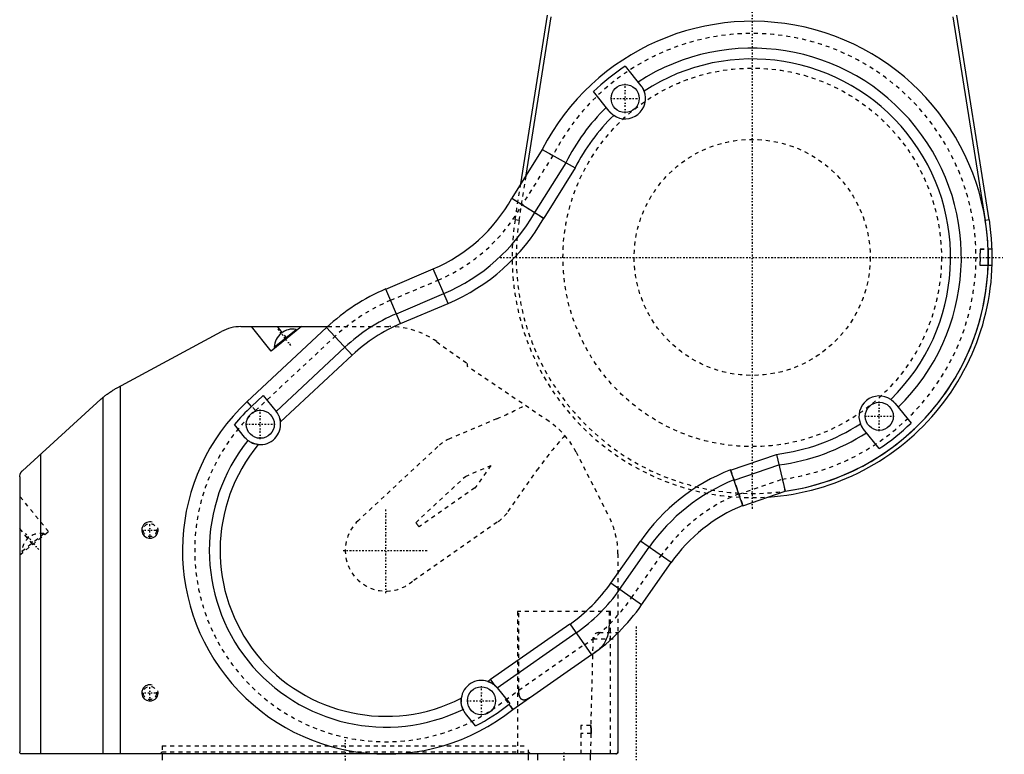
# Model space of a CAD drawing. Extents: x -216 to 565, y -1 to 791.
# Tile 4 of 12: x -80 to 162, y 198 to 378. Entities that reach past the tile are written whole.
import ezdxf

# ---------------------------------------------------------------- set-up
doc = ezdxf.new("R2010")
doc.units = 0
doc.linetypes.add('CENTER', pattern=[1.5, 0.45, -0.5, 0.05, -0.5])
doc.linetypes.add('DASHED', pattern=[2, 1, -1])
for name, color, linetype in [('AM_0', 7, 'CONTINUOUS'), ('AM_10', 7, 'CONTINUOUS'), ('AM_3', 7, 'DASHED'), ('AM_7', 7, 'CENTER')]:
    doc.layers.add(name, color=color, linetype=linetype)

msp = doc.modelspace()

# ---------------------------------------------------------------- linework, layer by layer
at = {"layer": 'AM_0', "color": 7, "linetype": 'CONTINUOUS'}
for p, q in [((43.12, 338.05), (49.69, 379.51)), ((44.48, 340.22), (50.64, 379.12)), ((157.29, 329.07), (149.36, 379.12)), ((158.27, 329.23), (150.31, 379.51)), ((68.78, 366.98), (72.66, 362.19)), ((64.88, 355.89), (60.97, 360.72)), ((48.42, 346.53), (40.93, 334.54)), ((48.42, 346.53), (56.48, 341.97)), ((54.17, 343.27), (46.53, 331.04)), ((56.48, 341.97), (48.77, 329.64)), ((40.93, 334.54), (48.8, 329.62)), ((158.27, 329.23), (157.29, 329.07)), ((9.99, 312.23), (21.64, 317.18)), ((25.26, 308.67), (21.64, 317.18)), ((13.6, 303.72), (9.99, 312.23)), ((12.57, 306.16), (24.22, 311.11)), ((13.6, 303.72), (25.26, 308.67)), ((-25.63, 303), (-4.33, 303)), ((-24.1, 284.57), (-4.57, 302.78)), ((-18.18, 296.96), (-23.07, 303)), ((-10.72, 303), (-18.18, 296.96)), ((-15.47, 301.57), (-16.63, 303)), ((1.73, 296.01), (-4.57, 302.78)), ((-56.07, 287.94), (-30.38, 301.8)), ((-17.45, 297.98), (-12.08, 302.32)), ((-11.88, 302.06), (-12.08, 302.32)), ((-17.45, 297.98), (-17.24, 297.72)), ((-17.01, 282.16), (-0.07, 297.95)), ((-15.91, 279.56), (1.73, 296.01)), ((-55.35, 288.33), (-55.35, 198)), ((-59.49, 198), (-59.49, 285.62)), ((-23.01, 283.4), (-20.16, 286.06)), ((-20.16, 286.06), (-16.99, 282.15)), ((-79.34, 267.6), (-60.03, 285.14)), ((-23.01, 283.4), (-24.1, 284.57)), ((135.12, 284.11), (139.03, 279.28)), ((-24.77, 275.85), (-27.25, 278.92)), ((131.22, 273.02), (127.34, 277.81)), ((-74.81, 198), (-74.81, 271.71)), ((94.69, 267.74), (105.93, 271.61)), ((105.93, 271.61), (108.06, 262.56)), ((95.55, 265.23), (106.53, 269.01)), ((97.7, 258.99), (94.66, 267.82)), ((-80, 266.11), (-80, 198.5)), ((97.7, 258.99), (108.06, 262.56)), ((65.25, 239.94), (72.52, 250.31)), ((80.09, 245.01), (72.52, 250.31)), ((67.42, 238.42), (74.69, 248.79)), ((72.83, 234.64), (80.09, 245.01)), ((72.83, 234.64), (65.25, 239.94)), ((35.66, 216.34), (55.19, 230.01)), ((55.19, 230.01), (60.55, 222.36)), ((37.32, 214.26), (56.71, 227.84)), ((67, 227.74), (67, 198.5)), ((41.21, 208.94), (60.49, 222.44)), ((36.84, 214.77), (35.66, 216.34)), ((37.32, 214.26), (40.47, 210.37)), ((40.47, 210.37), (40.25, 210.21)), ((41.21, 208.94), (40.25, 210.21)), ((32.03, 204.9), (29.58, 207.92)), ((66.5, 198), (-79.5, 198)), ((-45, 198), (-45, 196.5)), ((45, 196.5), (45, 198)), ((47.24, 198), (47.24, 196.5)), ((60.24, 196.5), (60.24, 198))]:
    msp.add_line(p, q, dxfattribs=at)
for points in [[(72.66, 362.19, 0), (72.68, 362.16, 0), (72.73, 362.1, 0), (72.78, 362.03, 0), (72.8, 362, 0), (72.82, 361.97, 0), (72.87, 361.9, 0), (72.92, 361.83, 0), (72.96, 361.76, 0), (73.01, 361.69, 0), (73.05, 361.62, 0), (73.08, 361.58, 0), (73.1, 361.55, 0), (73.14, 361.47, 0), (73.18, 361.39, 0), (73.22, 361.32, 0), (73.26, 361.24, 0), (73.3, 361.16, 0), (73.32, 361.12, 0), (73.34, 361.08, 0), (73.37, 361, 0), (73.41, 360.91, 0), (73.42, 360.87, 0)], [(65.96, 354.9, 0), (65.93, 354.93, 0), (65.86, 354.98, 0), (65.79, 355.03, 0), (65.75, 355.05, 0), (65.72, 355.08, 0), (65.65, 355.13, 0), (65.59, 355.18, 0), (65.52, 355.24, 0), (65.46, 355.29, 0), (65.4, 355.35, 0), (65.37, 355.37, 0), (65.34, 355.4, 0), (65.28, 355.46, 0), (65.22, 355.52, 0), (65.17, 355.57, 0), (65.11, 355.63, 0), (65.06, 355.69, 0), (65.03, 355.72, 0), (65.01, 355.75, 0), (64.96, 355.81, 0), (64.91, 355.86, 0), (64.88, 355.89, 0)], [(-59.49, 285.62, 0), (-59.42, 285.67, 0), (-59.28, 285.79, 0), (-59.13, 285.91, 0), (-59.05, 285.98, 0), (-58.97, 286.04, 0), (-58.81, 286.17, 0), (-58.64, 286.3, 0), (-58.47, 286.42, 0), (-58.29, 286.55, 0), (-58.11, 286.68, 0), (-58.01, 286.75, 0), (-57.92, 286.82, 0), (-57.72, 286.95, 0), (-57.52, 287.08, 0), (-57.31, 287.22, 0), (-57.09, 287.35, 0), (-56.87, 287.49, 0), (-56.76, 287.55, 0), (-56.65, 287.62, 0), (-56.42, 287.75, 0), (-56.19, 287.88, 0), (-56.07, 287.94, 0)], [(-60.03, 285.14, 0), (-59.94, 285.22, 0), (-59.76, 285.38, 0), (-59.58, 285.54, 0), (-59.49, 285.62, 0)], [(134.04, 285.1, 0), (134.07, 285.07, 0), (134.14, 285.02, 0), (134.21, 284.97, 0), (134.25, 284.95, 0), (134.28, 284.92, 0), (134.35, 284.87, 0), (134.41, 284.82, 0), (134.48, 284.76, 0), (134.54, 284.71, 0), (134.6, 284.65, 0), (134.63, 284.63, 0), (134.66, 284.6, 0), (134.72, 284.54, 0), (134.78, 284.48, 0), (134.83, 284.43, 0), (134.89, 284.37, 0), (134.94, 284.31, 0), (134.97, 284.28, 0), (134.99, 284.25, 0), (135.04, 284.19, 0), (135.09, 284.14, 0), (135.12, 284.11, 0)], [(-16.99, 282.15, 0), (-16.97, 282.11, 0), (-16.9, 282.03, 0), (-16.84, 281.94, 0), (-16.8, 281.89, 0), (-16.77, 281.84, 0), (-16.7, 281.74, 0), (-16.62, 281.62, 0), (-16.55, 281.5, 0), (-16.47, 281.36, 0), (-16.4, 281.22, 0), (-16.37, 281.15, 0), (-16.33, 281.08, 0), (-16.27, 280.93, 0), (-16.2, 280.76, 0), (-16.14, 280.59, 0), (-16.08, 280.41, 0), (-16.03, 280.23, 0), (-16.01, 280.13, 0), (-15.99, 280.04, 0), (-15.95, 279.85, 0), (-15.92, 279.66, 0), (-15.91, 279.56, 0)], [(127.34, 277.81, 0), (127.32, 277.84, 0), (127.27, 277.9, 0), (127.22, 277.97, 0), (127.2, 278, 0), (127.18, 278.03, 0), (127.13, 278.1, 0), (127.08, 278.17, 0), (127.04, 278.24, 0), (126.99, 278.31, 0), (126.95, 278.38, 0), (126.92, 278.42, 0), (126.9, 278.45, 0), (126.86, 278.53, 0), (126.82, 278.61, 0), (126.78, 278.68, 0), (126.74, 278.76, 0), (126.7, 278.84, 0), (126.68, 278.88, 0), (126.66, 278.92, 0), (126.63, 279, 0), (126.59, 279.09, 0), (126.58, 279.13, 0)], [(-23.94, 275.05, 0), (-24.09, 275.16, 0), (-24.37, 275.42, 0), (-24.64, 275.7, 0), (-24.77, 275.85, 0)], [(-21.36, 274.02, 0), (-21.46, 274.03, 0), (-21.65, 274.06, 0), (-21.83, 274.09, 0), (-21.92, 274.11, 0), (-22.01, 274.13, 0), (-22.19, 274.18, 0), (-22.37, 274.23, 0), (-22.47, 274.26, 0), (-22.5, 274.27, 0), (-22.53, 274.28, 0), (-22.54, 274.28, 0), (-22.55, 274.29, 0), (-22.58, 274.3, 0), (-22.61, 274.31, 0), (-22.64, 274.32, 0), (-22.66, 274.33, 0), (-22.69, 274.34, 0), (-22.7, 274.34, 0), (-22.72, 274.35, 0), (-22.74, 274.36, 0), (-22.77, 274.37, 0), (-22.8, 274.38, 0), (-22.82, 274.39, 0), (-22.85, 274.4, 0), (-22.86, 274.41, 0), (-22.88, 274.42, 0), (-22.9, 274.43, 0), (-22.93, 274.44, 0), (-22.94, 274.44, 0), (-22.95, 274.45, 0), (-22.98, 274.46, 0), (-23, 274.47, 0), (-23.01, 274.48, 0), (-23.02, 274.48, 0), (-23.05, 274.49, 0), (-23.07, 274.51, 0), (-23.15, 274.55, 0), (-23.29, 274.62, 0), (-23.42, 274.69, 0), (-23.53, 274.76, 0), (-23.64, 274.83, 0), (-23.69, 274.86, 0), (-23.74, 274.9, 0), (-23.83, 274.96, 0), (-23.91, 275.02, 0), (-23.94, 275.05, 0)], [(-80, 266.11, 0), (-79.98, 266.37, 0), (-79.92, 266.68, 0), (-79.89, 266.76, 0), (-79.86, 266.85, 0), (-79.84, 266.89, 0), (-79.82, 266.93, 0), (-79.78, 267.02, 0), (-79.74, 267.1, 0), (-79.69, 267.18, 0), (-79.64, 267.26, 0), (-79.58, 267.34, 0), (-79.55, 267.38, 0), (-79.52, 267.42, 0), (-79.45, 267.49, 0), (-79.38, 267.56, 0), (-79.34, 267.6, 0)], [(35.01, 215.83, 0), (35.07, 215.81, 0), (35.2, 215.76, 0), (35.31, 215.72, 0), (35.37, 215.69, 0), (35.43, 215.67, 0), (35.55, 215.62, 0), (35.66, 215.56, 0), (35.77, 215.51, 0), (35.88, 215.45, 0), (35.99, 215.39, 0), (36.04, 215.36, 0), (36.09, 215.33, 0), (36.19, 215.26, 0), (36.29, 215.2, 0), (36.38, 215.13, 0), (36.47, 215.07, 0), (36.56, 215, 0), (36.6, 214.97, 0), (36.64, 214.93, 0), (36.72, 214.87, 0), (36.8, 214.8, 0), (36.84, 214.77, 0)], [(36.84, 214.77, 0), (36.85, 214.75, 0), (36.89, 214.72, 0), (36.92, 214.69, 0), (36.94, 214.67, 0), (36.95, 214.66, 0), (36.98, 214.63, 0), (37.01, 214.6, 0), (37.04, 214.57, 0), (37.07, 214.54, 0), (37.1, 214.51, 0), (37.11, 214.5, 0), (37.13, 214.48, 0), (37.15, 214.45, 0), (37.18, 214.43, 0), (37.2, 214.4, 0), (37.22, 214.37, 0), (37.25, 214.35, 0), (37.26, 214.34, 0), (37.27, 214.32, 0), (37.29, 214.3, 0), (37.31, 214.28, 0), (37.32, 214.26, 0)], [(28.94, 208.95, 0), (28.92, 208.99, 0), (28.88, 209.08, 0), (28.84, 209.18, 0), (28.82, 209.24, 0), (28.8, 209.29, 0), (28.75, 209.41, 0), (28.71, 209.54, 0), (28.67, 209.68, 0), (28.63, 209.83, 0), (28.6, 209.92, 0), (28.6, 209.94, 0), (28.59, 209.97, 0), (28.59, 209.98, 0), (28.59, 210, 0), (28.58, 210.02, 0), (28.58, 210.05, 0), (28.57, 210.06, 0), (28.57, 210.08, 0), (28.56, 210.1, 0), (28.56, 210.13, 0), (28.56, 210.14, 0), (28.55, 210.16, 0), (28.55, 210.19, 0), (28.54, 210.21, 0), (28.54, 210.24, 0), (28.53, 210.27, 0), (28.53, 210.3, 0), (28.53, 210.31, 0), (28.53, 210.33, 0), (28.52, 210.36, 0), (28.52, 210.39, 0), (28.51, 210.41, 0), (28.51, 210.44, 0), (28.51, 210.47, 0), (28.5, 210.49, 0), (28.5, 210.5, 0), (28.5, 210.53, 0), (28.5, 210.56, 0), (28.49, 210.67, 0), (28.47, 210.85, 0), (28.47, 211.03, 0), (28.47, 211.12, 0), (28.47, 211.22, 0), (28.48, 211.41, 0), (28.5, 211.6, 0), (28.51, 211.69, 0)], [(29.58, 207.92, 0), (29.46, 208.09, 0), (29.22, 208.43, 0), (29.03, 208.77, 0), (28.94, 208.95, 0)], [(-79.5, 198, 0), (-79.53, 198, 0), (-79.58, 198.01, 0), (-79.62, 198.02, 0), (-79.65, 198.02, 0), (-79.67, 198.03, 0), (-79.71, 198.05, 0), (-79.76, 198.07, 0), (-79.79, 198.1, 0), (-79.83, 198.12, 0), (-79.86, 198.15, 0), (-79.88, 198.17, 0), (-79.89, 198.19, 0), (-79.91, 198.22, 0), (-79.94, 198.26, 0), (-79.99, 198.39, 0), (-80, 198.5, 0)], [(66.99, 198.4, 0), (66.99, 198.39, 0), (66.98, 198.37, 0), (66.98, 198.35, 0), (66.97, 198.34, 0), (66.97, 198.33, 0), (66.96, 198.31, 0), (66.96, 198.29, 0), (66.95, 198.28, 0), (66.94, 198.26, 0), (66.93, 198.24, 0), (66.92, 198.23, 0), (66.92, 198.23, 0), (66.91, 198.21, 0), (66.89, 198.19, 0), (66.88, 198.18, 0), (66.87, 198.16, 0), (66.86, 198.15, 0), (66.85, 198.14, 0), (66.84, 198.14, 0), (66.83, 198.13, 0), (66.82, 198.11, 0), (66.81, 198.11, 0)], [(67, 198.5, 0), (67, 198.5, 0), (67, 198.49, 0), (67, 198.49, 0), (67, 198.48, 0), (67, 198.48, 0), (67, 198.48, 0), (67, 198.47, 0), (67, 198.46, 0), (67, 198.46, 0), (67, 198.45, 0), (67, 198.45, 0), (67, 198.45, 0), (67, 198.44, 0), (67, 198.44, 0), (67, 198.43, 0), (66.99, 198.42, 0), (66.99, 198.42, 0), (66.99, 198.42, 0), (66.99, 198.41, 0), (66.99, 198.41, 0), (66.99, 198.4, 0), (66.99, 198.4, 0)], [(66.73, 198.05, 0), (66.71, 198.05, 0), (66.68, 198.03, 0), (66.65, 198.02, 0), (66.64, 198.02, 0)]]:
    msp.add_polyline3d(points, dxfattribs=at)
for centre in [(68.77, 359.04), (131.23, 280.96), (-20.88, 279), (33.47, 211.07)]:
    msp.add_circle(centre, 3.45, dxfattribs=at)
for centre, radius, start, end in [((100, 320), 58, 277.9875, 152.781), ((100, 320), 51.4, 314.248, 123.0836), ((100, 320), 48.75, 314.2814, 123.0346), ((100, 320), 56.4, 123.61, 133.7814), ((68.77, 359.04), 5, 235.8214, 21.4946), ((100, 320), 51.4, 134.248, 153.0787), ((100, 320), 48.75, 134.2814, 153.215), ((6.01, 354), 40, 293, 330.8633), ((6.01, 354), 46.6, 293, 330.4576), ((6.01, 354), 49.25, 293, 330.3253), ((100, 320), 59, 273.7851, 9), ((100, 320), 58, 277.9875, 9), ((29.53, 266.21), 50, 113, 133), ((29.53, 266.21), 43.4, 113, 133), ((-25.63, 293), 10, 90, 118.3382), ((29.53, 266.21), 40.75, 113, 133), ((-12.85, 297.79), 4.6, 129.0287, 177.6338), ((-12.85, 297.78), 4.6, 80.3662, 128.9713), ((131.23, 280.96), 5, 55.8214, 201.4946), ((10, 248), 50, 133, 308.6243), ((10, 248), 48.4, 133, 140.3055), ((-20.88, 279), 5, 264.4579, 6.4362), ((100, 320), 48.75, 276.985, 303.0346), ((100, 320), 56.4, 303.61, 313.7814), ((100, 320), 51.4, 277.2998, 303.0836), ((10, 248), 43.4, 141.4498, 295.8763), ((10, 248), 40.75, 140.3158, 297.0113), ((112.86, 222.06), 49.25, 111.6886, 145), ((112.86, 222.06), 46.6, 111.8417, 145), ((112.86, 222.06), 40, 112.3107, 145), ((31.87, 263.31), 40.75, 305, 325), ((31.87, 263.31), 43.4, 305, 325), ((31.87, 263.31), 50, 305, 325), ((33.47, 211.07), 5, 72.0204, 172.8537), ((10, 248), 40.75, 307.8628, 309.0146), ((10, 248), 48.4, 297.0759, 308.6836), ((66.5, 198.5), 0.5, 270, 0)]:
    msp.add_arc(centre, radius, start, end, dxfattribs=at)
at = {"layer": 'AM_10', "color": 7, "linetype": 'CONTINUOUS'}
for centre in [(-48, 253), (-48, 213)]:
    msp.add_arc(centre, 2, 75, 15, dxfattribs=at)
at = {"layer": 'AM_3', "color": 6, "linetype": 'DASHED'}
for p, q in [((48.42, 346.53), (51.03, 345.05)), ((51.03, 345.05), (43.48, 332.95)), ((42.71, 329.07), (44.48, 340.22)), ((41.73, 329.23), (43.12, 338.05)), ((40.95, 334.53), (48.8, 329.62)), ((42.71, 329.07), (41.73, 329.23)), ((158.97, 322), (156, 322)), ((156, 322), (156, 318)), ((156, 322), (157.97, 322)), ((156, 318), (156, 322)), ((158.97, 318), (156, 318)), ((157.97, 318), (156, 318)), ((11.16, 309.47), (22.82, 314.42)), ((-4.33, 303), (10.88, 303)), ((-22.05, 282.37), (-2.53, 300.58)), ((-14.29, 300.11), (-15.47, 301.57)), ((22.46, 299.3), (30, 293.95)), ((30, 293.23), (30, 293.95)), ((50.08, 279.68), (30, 293.23)), ((-22.05, 282.37), (-23.01, 283.4)), ((37.27, 280.36), (25.62, 275.41)), ((22.71, 273.52), (3.18, 255.31)), ((56.71, 272.18), (64.82, 256.27)), ((29.53, 266.21), (35.75, 268.85)), ((35.75, 268.85), (31.87, 263.31)), ((17.31, 254.82), (29.53, 266.21)), ((40.06, 257.58), (47.32, 267.95)), ((94.66, 267.82), (97.67, 259.07)), ((96.72, 261.83), (107.36, 265.49)), ((107.36, 265.49), (108.06, 262.56)), ((-72.93, 252.63), (-80, 261.36)), ((31.81, 263.4), (18.13, 253.82)), ((31.87, 263.31), (31.81, 263.4)), ((16.83, 240.7), (37.55, 255.2)), ((37.55, 255.2), (37.61, 255.12)), ((-76.81, 249.48), (-80, 253.41)), ((-80, 246.9), (-72.93, 252.63)), ((-79.44, 247.8), (-74.08, 252.14)), ((-73.86, 251.87), (-74.08, 252.14)), ((-79.44, 247.8), (-79.22, 247.53)), ((67, 247.19), (67, 227.73)), ((70.37, 236.36), (77.63, 246.73)), ((65.14, 233), (42.34, 233)), ((42.34, 233), (42.34, 198)), ((42.66, 213.61), (42.66, 233)), ((64.82, 233), (64.82, 229.8)), ((65.14, 198), (65.14, 233)), ((62.37, 227.82), (67, 227.82)), ((60.87, 226.32), (60.31, 205)), ((60.87, 226.32), (67, 226.32)), ((39.41, 211.34), (58.77, 224.9)), ((39.41, 211.34), (41.21, 208.94)), ((60.31, 205), (57.92, 205)), ((57.92, 205), (57.92, 198)), ((60.44, 203), (57.92, 203)), ((60.31, 198), (60.44, 203)), ((-45, 198.5), (-45.5, 198)), ((-45, 200), (45, 200)), ((-45, 200), (-45, 198)), ((-45, 198.5), (45, 198.5)), ((45, 198), (45, 200)), ((45.5, 198), (45, 198.5))]:
    msp.add_line(p, q, dxfattribs=at)
for points in [[(157.97, 322, 0), (157.97, 322, 0), (157.97, 322, 0), (157.97, 322, 0), (157.97, 321.99, 0), (157.97, 321.99, 0), (157.97, 321.98, 0), (157.97, 321.98, 0), (157.97, 321.97, 0), (157.97, 321.95, 0), (157.97, 321.94, 0), (157.97, 321.93, 0), (157.97, 321.93, 0), (157.97, 321.91, 0), (157.97, 321.89, 0), (157.97, 321.87, 0), (157.97, 321.85, 0), (157.97, 321.82, 0), (157.97, 321.81, 0), (157.97, 321.8, 0), (157.97, 321.77, 0), (157.97, 321.74, 0), (157.97, 321.73, 0), (157.97, 321.71, 0), (157.98, 321.68, 0), (157.98, 321.65, 0), (157.98, 321.63, 0), (157.98, 321.62, 0), (157.98, 321.58, 0), (157.98, 321.55, 0), (157.98, 321.51, 0), (157.98, 321.47, 0), (157.98, 321.43, 0), (157.98, 321.41, 0), (157.98, 321.39, 0), (157.98, 321.35, 0), (157.99, 321.31, 0), (157.99, 321.27, 0), (157.99, 321.22, 0), (157.99, 321.18, 0), (157.99, 321.15, 0), (157.99, 321.13, 0), (157.99, 321.08, 0), (157.99, 321.03, 0), (157.99, 320.98, 0), (157.99, 320.93, 0), (157.99, 320.87, 0), (157.99, 320.85, 0), (157.99, 320.82, 0), (157.99, 320.77, 0), (158, 320.71, 0), (158, 320.65, 0), (158, 320.6, 0), (158, 320.54, 0), (158, 320.51, 0), (158, 320.48, 0), (158, 320.43, 0), (158, 320.37, 0), (158, 320.31, 0), (158, 320.26, 0), (158, 320.2, 0), (158, 320.17, 0), (158, 320.14, 0), (158, 320.08, 0), (158, 320.03, 0), (158, 320, 0), (158, 319.97, 0), (158, 319.92, 0), (158, 319.86, 0), (158, 319.83, 0), (158, 319.8, 0), (158, 319.74, 0), (158, 319.69, 0), (158, 319.63, 0), (158, 319.57, 0), (158, 319.52, 0), (158, 319.49, 0), (158, 319.46, 0), (158, 319.4, 0), (158, 319.35, 0), (158, 319.29, 0), (157.99, 319.23, 0), (157.99, 319.18, 0), (157.99, 319.15, 0), (157.99, 319.13, 0), (157.99, 319.07, 0), (157.99, 319.02, 0), (157.99, 318.97, 0), (157.99, 318.92, 0), (157.99, 318.87, 0), (157.99, 318.85, 0), (157.99, 318.82, 0), (157.99, 318.78, 0), (157.99, 318.73, 0), (157.99, 318.69, 0), (157.98, 318.65, 0), (157.98, 318.61, 0), (157.98, 318.59, 0), (157.98, 318.57, 0), (157.98, 318.53, 0), (157.98, 318.49, 0), (157.98, 318.45, 0), (157.98, 318.42, 0), (157.98, 318.38, 0), (157.98, 318.37, 0), (157.98, 318.35, 0), (157.98, 318.32, 0), (157.97, 318.29, 0), (157.97, 318.27, 0), (157.97, 318.26, 0), (157.97, 318.23, 0), (157.97, 318.2, 0), (157.97, 318.19, 0), (157.97, 318.18, 0), (157.97, 318.15, 0), (157.97, 318.13, 0), (157.97, 318.11, 0), (157.97, 318.09, 0), (157.97, 318.07, 0), (157.97, 318.07, 0), (157.97, 318.06, 0), (157.97, 318.05, 0), (157.97, 318.03, 0), (157.97, 318.02, 0), (157.97, 318.02, 0), (157.97, 318.01, 0), (157.97, 318.01, 0), (157.97, 318, 0), (157.97, 318, 0), (157.97, 318, 0), (157.97, 318, 0)], [(64.82, 229.8, 0), (64.82, 229.63, 0), (64.81, 229.26, 0), (64.78, 228.89, 0), (64.76, 228.7, 0), (64.74, 228.5, 0), (64.68, 228.11, 0), (64.6, 227.72, 0), (64.51, 227.33, 0), (64.41, 226.95, 0), (64.28, 226.56, 0), (64.21, 226.37, 0), (64.14, 226.19, 0), (63.98, 225.82, 0), (63.79, 225.46, 0), (63.59, 225.12, 0), (63.37, 224.79, 0), (63.13, 224.47, 0), (63, 224.32, 0), (62.87, 224.18, 0), (62.59, 223.9, 0), (62.28, 223.63, 0), (62.12, 223.51, 0)], [(62.12, 223.51, 0), (61.87, 223.31, 0), (61.35, 222.93, 0), (60.82, 222.55, 0), (60.55, 222.36, 0)], [(45.36, 211.84, 0), (45.25, 211.77, 0), (45.03, 211.63, 0), (44.82, 211.51, 0), (44.72, 211.46, 0), (44.7, 211.45, 0), (44.67, 211.43, 0), (44.63, 211.42, 0), (44.61, 211.41, 0), (44.59, 211.4, 0), (44.56, 211.38, 0), (44.52, 211.37, 0), (44.48, 211.35, 0), (44.45, 211.34, 0), (44.41, 211.33, 0), (44.39, 211.32, 0), (44.37, 211.32, 0), (44.33, 211.3, 0), (44.3, 211.29, 0), (44.26, 211.28, 0), (44.22, 211.27, 0), (44.19, 211.27, 0), (44.17, 211.26, 0), (44.15, 211.26, 0), (44.11, 211.25, 0), (44.07, 211.25, 0), (44.04, 211.24, 0), (44, 211.24, 0), (43.97, 211.24, 0), (43.95, 211.24, 0), (43.93, 211.24, 0), (43.89, 211.24, 0), (43.86, 211.24, 0), (43.82, 211.24, 0), (43.79, 211.24, 0), (43.76, 211.25, 0), (43.74, 211.25, 0), (43.72, 211.25, 0), (43.69, 211.26, 0), (43.66, 211.27, 0), (43.62, 211.27, 0), (43.59, 211.28, 0), (43.56, 211.3, 0), (43.54, 211.3, 0), (43.53, 211.31, 0), (43.49, 211.32, 0), (43.46, 211.34, 0), (43.45, 211.35, 0), (43.43, 211.36, 0), (43.4, 211.38, 0), (43.37, 211.4, 0), (43.35, 211.41, 0), (43.33, 211.42, 0), (43.3, 211.44, 0), (43.28, 211.47, 0), (43.25, 211.5, 0), (43.22, 211.52, 0), (43.19, 211.55, 0), (43.18, 211.57, 0), (43.17, 211.58, 0), (43.14, 211.61, 0), (43.12, 211.64, 0), (43.09, 211.67, 0), (43.07, 211.71, 0), (43.05, 211.74, 0), (43.04, 211.76, 0), (43.03, 211.78, 0), (43.01, 211.81, 0), (42.99, 211.85, 0), (42.97, 211.89, 0), (42.95, 211.93, 0), (42.93, 211.97, 0), (42.92, 211.99, 0), (42.91, 212.01, 0), (42.9, 212.05, 0), (42.88, 212.09, 0), (42.87, 212.14, 0), (42.85, 212.18, 0), (42.84, 212.23, 0), (42.83, 212.25, 0), (42.82, 212.27, 0), (42.81, 212.32, 0), (42.8, 212.37, 0), (42.78, 212.41, 0), (42.77, 212.46, 0), (42.76, 212.51, 0), (42.76, 212.54, 0), (42.75, 212.56, 0), (42.74, 212.61, 0), (42.73, 212.66, 0), (42.73, 212.69, 0), (42.72, 212.71, 0), (42.72, 212.76, 0), (42.71, 212.81, 0), (42.7, 212.84, 0), (42.7, 212.86, 0), (42.69, 212.92, 0), (42.69, 212.97, 0), (42.68, 213.02, 0), (42.68, 213.07, 0), (42.67, 213.12, 0), (42.67, 213.15, 0), (42.67, 213.17, 0), (42.67, 213.23, 0), (42.66, 213.28, 0), (42.66, 213.33, 0), (42.66, 213.38, 0), (42.66, 213.43, 0), (42.66, 213.46, 0), (42.66, 213.48, 0), (42.66, 213.54, 0), (42.66, 213.59, 0), (42.66, 213.61, 0)], [(60.44, 203, 0), (60.44, 203.01, 0), (60.44, 203.04, 0), (60.44, 203.07, 0), (60.44, 203.08, 0), (60.44, 203.1, 0), (60.44, 203.13, 0), (60.44, 203.16, 0), (60.44, 203.18, 0), (60.44, 203.21, 0), (60.44, 203.24, 0), (60.44, 203.26, 0), (60.44, 203.27, 0), (60.44, 203.3, 0), (60.44, 203.33, 0), (60.44, 203.36, 0), (60.44, 203.38, 0), (60.44, 203.41, 0), (60.44, 203.43, 0), (60.44, 203.44, 0), (60.44, 203.47, 0), (60.44, 203.5, 0), (60.44, 203.51, 0), (60.44, 203.53, 0), (60.44, 203.56, 0), (60.44, 203.58, 0), (60.44, 203.6, 0), (60.44, 203.61, 0), (60.44, 203.64, 0), (60.44, 203.67, 0), (60.44, 203.7, 0), (60.43, 203.72, 0), (60.43, 203.75, 0), (60.43, 203.77, 0), (60.43, 203.78, 0), (60.43, 203.81, 0), (60.43, 203.83, 0), (60.43, 203.86, 0), (60.43, 203.89, 0), (60.43, 203.91, 0), (60.42, 203.93, 0), (60.42, 203.94, 0), (60.42, 203.97, 0), (60.42, 203.99, 0), (60.42, 204.02, 0), (60.42, 204.04, 0), (60.42, 204.07, 0), (60.41, 204.08, 0), (60.41, 204.09, 0), (60.41, 204.12, 0), (60.41, 204.14, 0), (60.41, 204.16, 0), (60.41, 204.19, 0), (60.4, 204.21, 0), (60.4, 204.22, 0), (60.4, 204.23, 0), (60.4, 204.26, 0), (60.4, 204.28, 0), (60.4, 204.3, 0), (60.39, 204.32, 0), (60.39, 204.34, 0), (60.39, 204.35, 0), (60.39, 204.36, 0), (60.39, 204.38, 0), (60.39, 204.4, 0), (60.39, 204.41, 0), (60.38, 204.42, 0), (60.38, 204.44, 0), (60.38, 204.46, 0), (60.38, 204.47, 0), (60.38, 204.48, 0), (60.38, 204.5, 0), (60.37, 204.52, 0), (60.37, 204.54, 0), (60.37, 204.56, 0), (60.37, 204.57, 0), (60.37, 204.58, 0), (60.37, 204.59, 0), (60.36, 204.61, 0), (60.36, 204.63, 0), (60.36, 204.64, 0), (60.36, 204.66, 0), (60.36, 204.68, 0), (60.36, 204.68, 0), (60.35, 204.69, 0), (60.35, 204.71, 0), (60.35, 204.72, 0), (60.35, 204.74, 0), (60.35, 204.75, 0), (60.35, 204.77, 0), (60.34, 204.77, 0), (60.34, 204.78, 0), (60.34, 204.79, 0), (60.34, 204.81, 0), (60.34, 204.82, 0), (60.34, 204.83, 0), (60.33, 204.84, 0), (60.33, 204.85, 0), (60.33, 204.85, 0), (60.33, 204.86, 0), (60.33, 204.87, 0), (60.33, 204.88, 0), (60.33, 204.89, 0), (60.33, 204.9, 0), (60.33, 204.91, 0), (60.32, 204.91, 0), (60.32, 204.92, 0), (60.32, 204.93, 0), (60.32, 204.93, 0), (60.32, 204.94, 0), (60.32, 204.94, 0), (60.32, 204.95, 0), (60.32, 204.95, 0), (60.32, 204.96, 0), (60.32, 204.96, 0), (60.32, 204.97, 0), (60.32, 204.97, 0), (60.32, 204.98, 0), (60.31, 204.98, 0), (60.31, 204.98, 0), (60.31, 204.99, 0), (60.31, 204.99, 0), (60.31, 204.99, 0), (60.31, 204.99, 0), (60.31, 205, 0), (60.31, 205, 0), (60.31, 205, 0), (60.31, 205, 0), (60.31, 205, 0), (60.31, 205, 0), (60.31, 205, 0)], [(60.31, 205, 0), (60.31, 205, 0), (60.31, 205, 0), (60.31, 205, 0), (60.31, 205, 0), (60.31, 205, 0), (60.31, 205, 0), (60.31, 204.99, 0), (60.31, 204.99, 0), (60.31, 204.99, 0), (60.31, 204.99, 0), (60.31, 204.98, 0), (60.31, 204.98, 0), (60.32, 204.98, 0), (60.32, 204.97, 0), (60.32, 204.97, 0), (60.32, 204.96, 0), (60.32, 204.96, 0), (60.32, 204.95, 0), (60.32, 204.95, 0), (60.32, 204.94, 0), (60.32, 204.94, 0), (60.32, 204.93, 0), (60.32, 204.93, 0), (60.32, 204.92, 0), (60.32, 204.91, 0), (60.33, 204.91, 0), (60.33, 204.9, 0), (60.33, 204.89, 0), (60.33, 204.88, 0), (60.33, 204.87, 0), (60.33, 204.86, 0), (60.33, 204.85, 0), (60.33, 204.85, 0), (60.33, 204.84, 0), (60.34, 204.83, 0), (60.34, 204.82, 0), (60.34, 204.81, 0), (60.34, 204.79, 0), (60.34, 204.78, 0), (60.34, 204.77, 0), (60.35, 204.77, 0), (60.35, 204.75, 0), (60.35, 204.74, 0), (60.35, 204.72, 0), (60.35, 204.71, 0), (60.35, 204.69, 0), (60.36, 204.68, 0), (60.36, 204.68, 0), (60.36, 204.66, 0), (60.36, 204.64, 0), (60.36, 204.63, 0), (60.36, 204.61, 0), (60.37, 204.59, 0), (60.37, 204.58, 0), (60.37, 204.57, 0), (60.37, 204.56, 0), (60.37, 204.54, 0), (60.37, 204.52, 0), (60.38, 204.5, 0), (60.38, 204.48, 0), (60.38, 204.47, 0), (60.38, 204.46, 0), (60.38, 204.44, 0), (60.38, 204.42, 0), (60.39, 204.41, 0), (60.39, 204.4, 0), (60.39, 204.38, 0), (60.39, 204.36, 0), (60.39, 204.35, 0), (60.39, 204.34, 0), (60.39, 204.32, 0), (60.4, 204.3, 0), (60.4, 204.28, 0), (60.4, 204.26, 0), (60.4, 204.23, 0), (60.4, 204.22, 0), (60.4, 204.21, 0), (60.41, 204.19, 0), (60.41, 204.16, 0), (60.41, 204.14, 0), (60.41, 204.12, 0), (60.41, 204.09, 0), (60.41, 204.08, 0), (60.42, 204.07, 0), (60.42, 204.04, 0), (60.42, 204.02, 0), (60.42, 203.99, 0), (60.42, 203.97, 0), (60.42, 203.94, 0), (60.42, 203.93, 0), (60.43, 203.91, 0), (60.43, 203.89, 0), (60.43, 203.86, 0), (60.43, 203.83, 0), (60.43, 203.81, 0), (60.43, 203.78, 0), (60.43, 203.77, 0), (60.43, 203.75, 0), (60.43, 203.72, 0), (60.44, 203.7, 0), (60.44, 203.67, 0), (60.44, 203.64, 0), (60.44, 203.61, 0), (60.44, 203.6, 0), (60.44, 203.58, 0), (60.44, 203.56, 0), (60.44, 203.53, 0), (60.44, 203.51, 0), (60.44, 203.5, 0), (60.44, 203.47, 0), (60.44, 203.44, 0), (60.44, 203.43, 0), (60.44, 203.41, 0), (60.44, 203.38, 0), (60.44, 203.36, 0), (60.44, 203.33, 0), (60.44, 203.3, 0), (60.44, 203.27, 0), (60.44, 203.26, 0), (60.44, 203.24, 0), (60.44, 203.21, 0), (60.44, 203.18, 0), (60.44, 203.16, 0), (60.44, 203.13, 0), (60.44, 203.1, 0), (60.44, 203.08, 0), (60.44, 203.07, 0), (60.44, 203.04, 0), (60.44, 203.01, 0), (60.44, 203, 0)], [(66.64, 198.02, 0), (66.63, 198.02, 0), (66.63, 198.02, 0), (66.62, 198.01, 0), (66.61, 198.01, 0), (66.61, 198.01, 0), (66.6, 198.01, 0), (66.6, 198.01, 0), (66.59, 198.01, 0), (66.58, 198.01, 0), (66.57, 198.01, 0), (66.57, 198, 0), (66.56, 198, 0), (66.56, 198, 0), (66.55, 198, 0), (66.54, 198, 0), (66.53, 198, 0), (66.53, 198, 0), (66.52, 198, 0), (66.52, 198, 0), (66.51, 198, 0), (66.5, 198, 0), (66.5, 198, 0)], [(66.81, 198.11, 0), (66.8, 198.1, 0), (66.77, 198.08, 0), (66.74, 198.06, 0), (66.73, 198.05, 0)]]:
    msp.add_polyline3d(points, dxfattribs=at)
for centre, radius in [((100, 320), 46.5), ((100, 320), 29), ((-48, 253), 1.62), ((-48, 213), 1.62)]:
    msp.add_circle(centre, radius, dxfattribs=at)
for centre, radius, start, end in [((100, 320), 55, 277.6902, 152.9097), ((68.77, 359.04), 5, 21.4946, 39), ((68.77, 359.04), 5, 219, 235.8214), ((6.01, 354), 43, 293, 330.6634), ((100, 320), 59, 171, 273.7851), ((100, 320), 58, 171, 277.9875), ((29.53, 266.21), 47, 113, 133), ((10.88, 283), 20, 54.6077, 90), ((6.01, 354), 80, 293, 298.4709), ((131.23, 280.96), 5, 39, 55.8214), ((10, 248), 47, 133, 308.7382), ((-20.88, 279), 5, 6.4362, 39), ((38.89, 263.1), 20, 27.0099, 55.9901), ((131.23, 280.96), 5, 201.4946, 219), ((-20.88, 279), 5, 219, 264.4579), ((112.86, 222.06), 80, 137.3878, 145), ((29.53, 266.21), 10, 113, 133), ((112.86, 222.06), 43, 112.0795, 145), ((31.87, 263.31), 10, 305, 325), ((10, 248), 10, 133, 313.1096), ((10, 248), 10, 35.573, 43), ((47, 247.19), 20, 0, 27.0099), ((-74.85, 247.6), 4.6, 80.3662, 128.9713), ((-74.84, 247.61), 4.6, 129.0287, 177.6338), ((31.87, 263.31), 47, 305, 325), ((62.37, 226.32), 1.5, 90, 180), ((33.47, 211.07), 5, 39, 72.0204), ((33.47, 211.07), 5, 172.8537, 219)]:
    msp.add_arc(centre, radius, start, end, dxfattribs=at)
at = {"layer": 'AM_7', "color": 4, "linetype": 'CENTER'}
for p, q in [((100, 584.21), (100, 258.05)), ((68.77, 355.42), (68.77, 362.66)), ((65.15, 359.04), (72.39, 359.04)), ((38.05, 320), (161.95, 320)), ((-13.34, 298.39), (-16.57, 302.37)), ((131.23, 277.34), (131.23, 284.58)), ((-20.88, 275.38), (-20.88, 282.62)), ((127.61, 280.96), (134.85, 280.96)), ((-24.5, 279), (-17.26, 279)), ((10, 237.5), (10, 258.5)), ((-48, 250.9), (-48, 255.1)), ((-75.33, 248.21), (-78.56, 252.19)), ((-50.1, 253), (-45.9, 253)), ((-0.5, 248), (20.5, 248)), ((71.5, 229.31), (71.5, 196.51)), ((-50.1, 213), (-45.9, 213)), ((-48, 210.9), (-48, 215.1)), ((33.47, 207.45), (33.47, 214.69)), ((29.85, 211.07), (37.09, 211.07)), ((0, 201.51), (0, 7.27)), ((53.74, 198.4), (53.74, 189.6))]:
    msp.add_line(p, q, dxfattribs=at)

doc.saveas('drawing.dxf')
